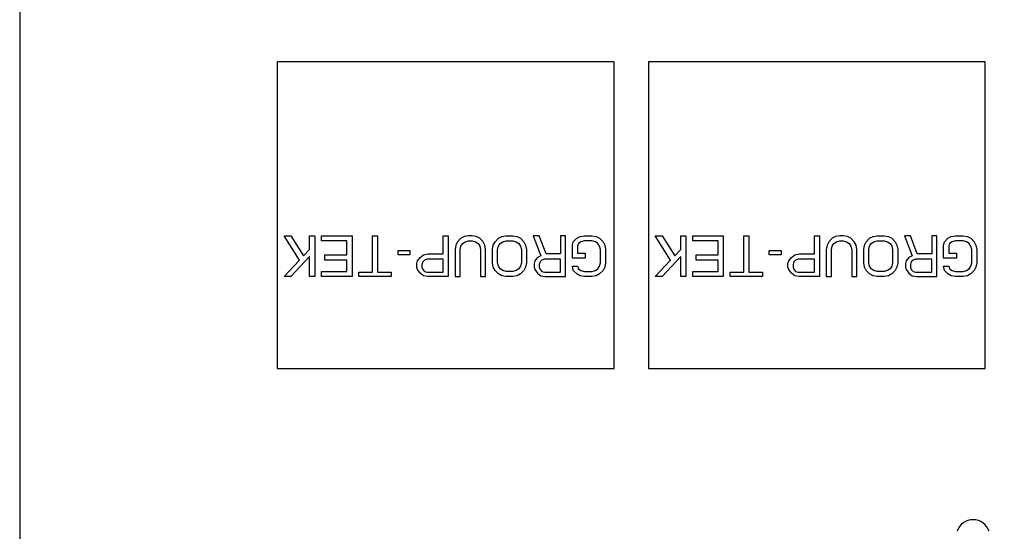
# Model space of a CAD drawing. Header units: millimetres. Extents: x 0 to 420, y 0 to 297.
# Tile 5 of 22: x 142 to 195, y 70 to 98. Entities that reach past the tile are written whole.
import ezdxf
from ezdxf.enums import TextEntityAlignment as Align

# ---------------------------------------------------------------- set-up
doc = ezdxf.new("R2010")
doc.units = ezdxf.units.MM
doc.header["$LTSCALE"] = 23.1
doc.layers.get('0').update_dxf_attribs({"linetype": 'CONTINUOUS'})
doc.layers.add('00_COMPONENTS', color=7, linetype='CONTINUOUS')
doc.layers.add('51__DRAFT_DIMS', color=7, linetype='CONTINUOUS')
doc.styles.get("Standard").update_dxf_attribs({"font": 'simfang.ttf'})
doc.dimstyles.new('DIMSTYLE_1', dxfattribs={"dimtxt": 3, "dimasz": 3, "dimexe": 2.5, "dimexo": 0.5, "dimgap": 0.75, "dimtad": 1, "dimdec": 1, "dimdsep": 46, "dimtxsty": 'STANDARD', "dimblk": '_FILLED', "dimblk1": '_FILLED', "dimblk2": '_FILLED', "dimcen": 0.09, "dimclrt": 3, "dimazin": 2, "dimtp": 0.5, "dimtm": 0.5, "dimtfac": 1, "dimtdec": 1, "dimtofl": 0, "dimtmove": 0, "dimatfit": 3, "dimldrblk": '_FILLED', "dimfxl": 1, "dimtolj": 1, "dimarcsym": 0})
doc.dimstyles.new('DIMSTYLE_2', dxfattribs={"dimtxt": 3, "dimasz": 3, "dimexe": 2.5, "dimexo": 0.5, "dimgap": 0.75, "dimtad": 1, "dimdsep": 46, "dimtxsty": 'STANDARD', "dimblk": '_FILLED', "dimblk1": '_FILLED', "dimblk2": '_FILLED', "dimcen": 0.09, "dimclrt": 3, "dimazin": 2, "dimtp": 0.3, "dimtm": 0.3, "dimtfac": 1, "dimtofl": 0, "dimtmove": 0, "dimatfit": 3, "dimldrblk": '_FILLED', "dimfxl": 1, "dimtolj": 1, "dimarcsym": 0})

# ---------------------------------------------------------------- blocks, each defined once
blk = doc.blocks.new('_FILLED')
at = {"color": 0, "linetype": 'ByBlock'}
blk.add_solid([(0, 0), (-1, 0.167), (-1, -0.167)], dxfattribs=at)
blk = doc.blocks.new('*D3')
at = {"layer": '51__DRAFT_DIMS', "color": 4}
for p, q in [((222.921, 224.182), (289.645, 224.182)), ((287.145, 224.182), (287.145, 133.692)), ((287.145, 43.202), (287.145, 133.692)), ((148.891, 43.202), (289.645, 43.202))]:
    blk.add_line(p, q, dxfattribs=at)
at = {"layer": '51__DRAFT_DIMS', "color": 4, "xscale": 3, "yscale": 3, "zscale": 3}
for p, rotation in [((287.145, 224.182), 90), ((287.145, 43.202), 270)]:
    blk.add_blockref('_FILLED', p, dxfattribs=dict(at, rotation=rotation))
at = {"layer": '51__DRAFT_DIMS', "color": 3}
blk.add_text('181', height=3, rotation=90, dxfattribs=at).set_placement((286.395, 133.692), align=Align.CENTER)
blk = doc.blocks.new('*D4')
at = {"layer": '51__DRAFT_DIMS', "color": 4}
for p, q in [((253.251, 114.632), (253.251, 35.228)), ((148.391, 43.202), (148.391, 35.228)), ((148.391, 37.728), (200.821, 37.728)), ((253.251, 37.728), (200.821, 37.728))]:
    blk.add_line(p, q, dxfattribs=at)
at = {"layer": '51__DRAFT_DIMS', "color": 4, "xscale": 3, "yscale": 3, "zscale": 3, "rotation": 180}
blk.add_blockref('_FILLED', (148.391, 37.728), dxfattribs=at)
at = {"layer": '51__DRAFT_DIMS', "color": 4, "xscale": 3, "yscale": 3, "zscale": 3}
blk.add_blockref('_FILLED', (253.251, 37.728), dxfattribs=at)
at = {"layer": '51__DRAFT_DIMS', "color": 3}
blk.add_text('104.86', height=3, dxfattribs=at).set_placement((200.821, 38.478), align=Align.CENTER)
blk = doc.blocks.new('*D5')
at = {"layer": '51__DRAFT_DIMS', "color": 4}
for p, q in [((253.251, 114.632), (253.251, 25.585)), ((142.101, 56.532), (142.101, 25.585)), ((142.101, 28.085), (197.676, 28.085)), ((253.251, 28.085), (197.676, 28.085))]:
    blk.add_line(p, q, dxfattribs=at)
at = {"layer": '51__DRAFT_DIMS', "color": 4, "xscale": 3, "yscale": 3, "zscale": 3, "rotation": 180}
blk.add_blockref('_FILLED', (142.101, 28.085), dxfattribs=at)
at = {"layer": '51__DRAFT_DIMS', "color": 4, "xscale": 3, "yscale": 3, "zscale": 3}
blk.add_blockref('_FILLED', (253.251, 28.085), dxfattribs=at)
at = {"layer": '51__DRAFT_DIMS', "color": 3}
blk.add_text('111.15', height=3, dxfattribs=at).set_placement((197.676, 28.835), align=Align.CENTER)

msp = doc.modelspace()

# ---------------------------------------------------------------- linework, layer by layer
at = {"layer": '00_COMPONENTS', "color": 7}
for p, q in [((142.101, 109.291), (142.101, 57.032)), ((155.975, 95.604), (155.975, 79.104)), ((174.125, 95.604), (155.975, 95.604)), ((174.125, 79.104), (174.125, 95.604)), ((194.125, 95.604), (175.975, 95.604)), ((175.975, 95.604), (175.975, 79.104)), ((194.125, 79.104), (194.125, 95.604)), ((155.975, 79.104), (174.125, 79.104)), ((175.975, 79.104), (194.125, 79.104))]:
    msp.add_line(p, q, dxfattribs=at)
at = {"layer": '00_COMPONENTS', "color": 4}
for p, q in [((157.17, 84.934), (156.345, 86.244)), ((156.345, 86.244), (156.711, 86.244)), ((156.711, 86.244), (157.399, 85.168)), ((157.72, 85.495), (157.72, 86.244)), ((157.72, 86.244), (157.995, 86.244)), ((157.995, 86.244), (157.995, 84.044)), ((158.361, 85.963), (158.361, 86.244)), ((158.361, 86.244), (160.011, 86.244)), ((159.736, 85.963), (158.361, 85.963)), ((159.736, 85.214), (159.736, 85.963)), ((160.011, 86.244), (160.011, 84.044)), ((161.111, 84.278), (161.111, 86.244)), ((161.111, 86.244), (161.386, 86.244)), ((161.386, 86.244), (161.386, 84.278)), ((164.915, 86.244), (165.19, 86.244)), ((164.915, 85.261), (164.915, 86.244)), ((165.19, 86.244), (165.19, 84.044)), ((165.878, 86.104), (165.695, 85.917)), ((166.061, 86.197), (165.878, 86.104)), ((166.29, 86.244), (166.061, 86.197)), ((166.107, 85.917), (166.29, 85.963)), ((166.474, 86.244), (166.29, 86.244)), ((166.29, 85.963), (166.474, 85.963)), ((166.703, 86.197), (166.474, 86.244)), ((166.474, 85.963), (166.657, 85.917)), ((166.886, 86.104), (166.703, 86.197)), ((167.07, 85.917), (166.886, 86.104)), ((167.711, 85.917), (167.895, 86.104)), ((167.895, 86.104), (168.078, 86.197)), ((168.078, 86.197), (168.307, 86.244)), ((168.124, 85.917), (168.307, 85.963)), ((168.307, 86.244), (168.674, 86.244)), ((168.307, 85.963), (168.674, 85.963)), ((168.674, 86.244), (168.903, 86.197)), ((168.674, 85.963), (168.857, 85.917)), ((168.903, 86.197), (169.086, 86.104)), ((169.086, 86.104), (169.27, 85.917)), ((170.095, 86.244), (169.774, 86.244)), ((169.774, 86.244), (170.186, 85.168)), ((170.461, 85.261), (170.095, 86.244)), ((171.515, 86.244), (171.24, 86.244)), ((171.24, 86.244), (171.24, 85.261)), ((171.515, 84.044), (171.515, 86.244)), ((171.928, 85.917), (172.111, 86.104)), ((172.111, 86.104), (172.295, 86.197)), ((172.295, 86.197), (172.524, 86.244)), ((172.524, 85.963), (172.34, 85.917)), ((172.524, 86.244), (172.936, 86.244)), ((172.936, 85.963), (172.524, 85.963)), ((172.936, 86.244), (173.165, 86.197)), ((173.12, 85.917), (172.936, 85.963)), ((173.165, 86.197), (173.349, 86.104)), ((173.349, 86.104), (173.532, 85.917)), ((176.345, 86.244), (176.711, 86.244)), ((177.17, 84.934), (176.345, 86.244)), ((176.711, 86.244), (177.399, 85.168)), ((177.72, 86.244), (177.995, 86.244)), ((177.72, 85.495), (177.72, 86.244)), ((177.995, 86.244), (177.995, 84.044)), ((178.361, 86.244), (180.011, 86.244)), ((178.361, 85.963), (178.361, 86.244)), ((179.736, 85.963), (178.361, 85.963)), ((179.736, 85.214), (179.736, 85.963)), ((180.011, 86.244), (180.011, 84.044)), ((181.111, 86.244), (181.386, 86.244)), ((181.111, 84.278), (181.111, 86.244)), ((181.386, 86.244), (181.386, 84.278)), ((184.916, 86.244), (185.191, 86.244)), ((184.916, 85.261), (184.916, 86.244)), ((185.191, 86.244), (185.191, 84.044)), ((185.878, 86.104), (185.695, 85.917)), ((186.061, 86.197), (185.878, 86.104)), ((186.291, 86.244), (186.061, 86.197)), ((186.107, 85.917), (186.291, 85.963)), ((186.474, 86.244), (186.291, 86.244)), ((186.291, 85.963), (186.474, 85.963)), ((186.703, 86.197), (186.474, 86.244)), ((186.474, 85.963), (186.657, 85.917)), ((186.886, 86.104), (186.703, 86.197)), ((187.07, 85.917), (186.886, 86.104)), ((187.711, 85.917), (187.895, 86.104)), ((187.895, 86.104), (188.078, 86.197)), ((188.078, 86.197), (188.307, 86.244)), ((188.124, 85.917), (188.307, 85.963)), ((188.307, 86.244), (188.674, 86.244)), ((188.307, 85.963), (188.674, 85.963)), ((188.674, 86.244), (188.903, 86.197)), ((188.674, 85.963), (188.857, 85.917)), ((188.903, 86.197), (189.086, 86.104)), ((189.086, 86.104), (189.27, 85.917)), ((190.095, 86.244), (189.774, 86.244)), ((189.774, 86.244), (190.186, 85.168)), ((190.461, 85.261), (190.095, 86.244)), ((191.516, 86.244), (191.241, 86.244)), ((191.241, 86.244), (191.241, 85.261)), ((191.516, 84.044), (191.516, 86.244)), ((191.928, 85.917), (192.111, 86.104)), ((192.111, 86.104), (192.295, 86.197)), ((192.295, 86.197), (192.524, 86.244)), ((192.524, 85.963), (192.341, 85.917)), ((192.524, 86.244), (192.936, 86.244)), ((192.936, 85.963), (192.524, 85.963)), ((192.936, 86.244), (193.166, 86.197)), ((193.12, 85.917), (192.936, 85.963)), ((193.166, 86.197), (193.349, 86.104)), ((193.349, 86.104), (193.532, 85.917)), ((157.399, 85.168), (157.72, 85.495)), ((162.486, 85.448), (163.128, 85.448)), ((162.486, 85.214), (162.486, 85.448)), ((163.128, 85.448), (163.128, 85.214)), ((165.603, 85.729), (165.557, 85.495)), ((165.557, 85.495), (165.557, 84.044)), ((165.695, 85.917), (165.603, 85.729)), ((165.832, 85.495), (165.878, 85.682)), ((165.832, 84.044), (165.832, 85.495)), ((165.878, 85.682), (165.97, 85.823)), ((165.97, 85.823), (166.107, 85.917)), ((166.657, 85.917), (166.795, 85.823)), ((166.795, 85.823), (166.886, 85.682)), ((166.886, 85.682), (166.932, 85.495)), ((166.932, 85.495), (166.932, 84.044)), ((167.161, 85.729), (167.07, 85.917)), ((167.207, 85.495), (167.161, 85.729)), ((167.207, 84.044), (167.207, 85.495)), ((167.574, 85.495), (167.62, 85.729)), ((167.574, 84.793), (167.574, 85.495)), ((167.62, 85.729), (167.711, 85.917)), ((167.849, 85.495), (167.895, 85.682)), ((167.849, 84.793), (167.849, 85.495)), ((167.895, 85.682), (167.986, 85.823)), ((167.986, 85.823), (168.124, 85.917)), ((168.857, 85.917), (168.995, 85.823)), ((168.995, 85.823), (169.086, 85.682)), ((169.086, 85.682), (169.132, 85.495)), ((169.132, 85.495), (169.132, 84.793)), ((169.27, 85.917), (169.361, 85.729)), ((169.361, 85.729), (169.407, 85.495)), ((169.407, 85.495), (169.407, 84.793)), ((171.882, 85.729), (171.928, 85.917)), ((171.882, 85.027), (171.882, 85.729)), ((172.203, 85.823), (172.157, 85.682)), ((172.157, 85.682), (172.157, 85.308)), ((172.34, 85.917), (172.203, 85.823)), ((173.257, 85.823), (173.12, 85.917)), ((173.349, 85.682), (173.257, 85.823)), ((173.395, 85.495), (173.349, 85.682)), ((173.395, 84.793), (173.395, 85.495)), ((173.532, 85.917), (173.624, 85.729)), ((173.624, 85.729), (173.67, 85.495)), ((173.67, 85.495), (173.67, 84.793)), ((177.399, 85.168), (177.72, 85.495)), ((182.486, 85.448), (183.128, 85.448)), ((182.486, 85.214), (182.486, 85.448)), ((183.128, 85.448), (183.128, 85.214)), ((185.603, 85.729), (185.557, 85.495)), ((185.557, 85.495), (185.557, 84.044)), ((185.695, 85.917), (185.603, 85.729)), ((185.832, 85.495), (185.878, 85.682)), ((185.832, 84.044), (185.832, 85.495)), ((185.878, 85.682), (185.97, 85.823)), ((185.97, 85.823), (186.107, 85.917)), ((186.657, 85.917), (186.795, 85.823)), ((186.795, 85.823), (186.886, 85.682)), ((186.886, 85.682), (186.932, 85.495)), ((186.932, 85.495), (186.932, 84.044)), ((187.161, 85.729), (187.07, 85.917)), ((187.207, 85.495), (187.161, 85.729)), ((187.207, 84.044), (187.207, 85.495)), ((187.574, 85.495), (187.62, 85.729)), ((187.574, 84.793), (187.574, 85.495)), ((187.62, 85.729), (187.711, 85.917)), ((187.849, 85.495), (187.895, 85.682)), ((187.849, 84.793), (187.849, 85.495)), ((187.895, 85.682), (187.986, 85.823)), ((187.986, 85.823), (188.124, 85.917)), ((188.857, 85.917), (188.995, 85.823)), ((188.995, 85.823), (189.086, 85.682)), ((189.086, 85.682), (189.132, 85.495)), ((189.132, 85.495), (189.132, 84.793)), ((189.27, 85.917), (189.361, 85.729)), ((189.361, 85.729), (189.407, 85.495)), ((189.407, 85.495), (189.407, 84.793)), ((191.882, 85.729), (191.928, 85.917)), ((191.882, 85.027), (191.882, 85.729)), ((192.203, 85.823), (192.157, 85.682)), ((192.157, 85.682), (192.157, 85.308)), ((192.341, 85.917), (192.203, 85.823)), ((193.257, 85.823), (193.12, 85.917)), ((193.349, 85.682), (193.257, 85.823)), ((193.395, 85.495), (193.349, 85.682)), ((193.395, 84.793), (193.395, 85.495)), ((193.532, 85.917), (193.624, 85.729)), ((193.624, 85.729), (193.67, 85.495)), ((193.67, 85.495), (193.67, 84.793)), ((156.345, 84.044), (157.17, 84.934)), ((157.72, 85.121), (156.711, 84.044)), ((157.72, 84.044), (157.72, 85.121)), ((158.545, 84.934), (158.545, 85.214)), ((158.545, 85.214), (159.736, 85.214)), ((159.736, 84.934), (158.545, 84.934)), ((159.736, 84.325), (159.736, 84.934)), ((163.128, 85.214), (162.486, 85.214)), ((163.495, 84.746), (163.54, 84.887)), ((163.54, 84.887), (163.678, 85.074)), ((163.678, 85.074), (163.861, 85.214)), ((163.907, 84.934), (163.815, 84.84)), ((163.861, 85.214), (164.09, 85.261)), ((164.045, 84.98), (163.907, 84.934)), ((164.915, 84.98), (164.045, 84.98)), ((164.09, 85.261), (164.915, 85.261)), ((164.915, 84.278), (164.915, 84.98)), ((169.865, 84.887), (169.82, 84.746)), ((170.003, 85.074), (169.865, 84.887)), ((170.186, 85.168), (170.003, 85.074)), ((170.232, 84.934), (170.14, 84.84)), ((170.37, 84.98), (170.232, 84.934)), ((171.24, 84.98), (170.37, 84.98)), ((171.24, 85.261), (170.461, 85.261)), ((171.24, 84.278), (171.24, 84.98)), ((172.57, 85.027), (171.882, 85.027)), ((172.157, 85.308), (172.57, 85.308)), ((172.57, 85.308), (172.57, 85.027)), ((176.345, 84.044), (177.17, 84.934)), ((177.72, 85.121), (176.711, 84.044)), ((177.72, 84.044), (177.72, 85.121)), ((178.545, 85.214), (179.736, 85.214)), ((178.545, 84.934), (178.545, 85.214)), ((179.736, 84.934), (178.545, 84.934)), ((179.736, 84.325), (179.736, 84.934)), ((183.128, 85.214), (182.486, 85.214)), ((183.495, 84.746), (183.541, 84.887)), ((183.541, 84.887), (183.678, 85.074)), ((183.678, 85.074), (183.861, 85.214)), ((183.907, 84.934), (183.816, 84.84)), ((183.861, 85.214), (184.091, 85.261)), ((184.045, 84.98), (183.907, 84.934)), ((184.916, 84.98), (184.045, 84.98)), ((184.091, 85.261), (184.916, 85.261)), ((184.916, 84.278), (184.916, 84.98)), ((189.866, 84.887), (189.82, 84.746)), ((190.003, 85.074), (189.866, 84.887)), ((190.186, 85.168), (190.003, 85.074)), ((190.232, 84.934), (190.141, 84.84)), ((190.37, 84.98), (190.232, 84.934)), ((191.241, 84.98), (190.37, 84.98)), ((191.241, 85.261), (190.461, 85.261)), ((191.241, 84.278), (191.241, 84.98)), ((192.57, 85.027), (191.882, 85.027)), ((192.157, 85.308), (192.57, 85.308)), ((192.57, 85.308), (192.57, 85.027)), ((163.495, 84.559), (163.495, 84.746)), ((163.54, 84.419), (163.495, 84.559)), ((163.678, 84.231), (163.54, 84.419)), ((163.815, 84.84), (163.77, 84.699)), ((163.77, 84.699), (163.77, 84.559)), ((163.77, 84.559), (163.815, 84.419)), ((163.815, 84.419), (163.907, 84.325)), ((167.62, 84.559), (167.574, 84.793)), ((167.711, 84.372), (167.62, 84.559)), ((167.895, 84.185), (167.711, 84.372)), ((167.895, 84.606), (167.849, 84.793)), ((167.986, 84.465), (167.895, 84.606)), ((168.124, 84.372), (167.986, 84.465)), ((168.307, 84.325), (168.124, 84.372)), ((168.857, 84.372), (168.674, 84.325)), ((168.995, 84.465), (168.857, 84.372)), ((169.086, 84.606), (168.995, 84.465)), ((169.132, 84.793), (169.086, 84.606)), ((169.27, 84.372), (169.086, 84.185)), ((169.361, 84.559), (169.27, 84.372)), ((169.407, 84.793), (169.361, 84.559)), ((169.82, 84.746), (169.82, 84.559)), ((169.82, 84.559), (169.865, 84.419)), ((169.865, 84.419), (170.003, 84.231)), ((170.14, 84.84), (170.095, 84.699)), ((170.095, 84.699), (170.095, 84.559)), ((170.095, 84.559), (170.14, 84.419)), ((170.14, 84.419), (170.232, 84.325)), ((171.882, 84.606), (172.157, 84.606)), ((171.928, 84.372), (171.882, 84.606)), ((172.111, 84.185), (171.928, 84.372)), ((172.157, 84.606), (172.203, 84.465)), ((172.203, 84.465), (172.34, 84.372)), ((172.34, 84.372), (172.524, 84.325)), ((172.936, 84.325), (173.12, 84.372)), ((173.12, 84.372), (173.257, 84.465)), ((173.257, 84.465), (173.349, 84.606)), ((173.349, 84.606), (173.395, 84.793)), ((173.532, 84.372), (173.349, 84.185)), ((173.624, 84.559), (173.532, 84.372)), ((173.67, 84.793), (173.624, 84.559)), ((183.495, 84.559), (183.495, 84.746)), ((183.541, 84.419), (183.495, 84.559)), ((183.678, 84.231), (183.541, 84.419)), ((183.816, 84.84), (183.77, 84.699)), ((183.77, 84.699), (183.77, 84.559)), ((183.77, 84.559), (183.816, 84.419)), ((183.816, 84.419), (183.907, 84.325)), ((187.62, 84.559), (187.574, 84.793)), ((187.711, 84.372), (187.62, 84.559)), ((187.895, 84.185), (187.711, 84.372)), ((187.895, 84.606), (187.849, 84.793)), ((187.986, 84.465), (187.895, 84.606)), ((188.124, 84.372), (187.986, 84.465)), ((188.307, 84.325), (188.124, 84.372)), ((188.857, 84.372), (188.674, 84.325)), ((188.995, 84.465), (188.857, 84.372)), ((189.086, 84.606), (188.995, 84.465)), ((189.132, 84.793), (189.086, 84.606)), ((189.27, 84.372), (189.086, 84.185)), ((189.361, 84.559), (189.27, 84.372)), ((189.407, 84.793), (189.361, 84.559)), ((189.82, 84.746), (189.82, 84.559)), ((189.82, 84.559), (189.866, 84.419)), ((189.866, 84.419), (190.003, 84.231)), ((190.141, 84.84), (190.095, 84.699)), ((190.095, 84.699), (190.095, 84.559)), ((190.095, 84.559), (190.141, 84.419)), ((190.141, 84.419), (190.232, 84.325)), ((191.882, 84.606), (192.157, 84.606)), ((191.928, 84.372), (191.882, 84.606)), ((192.111, 84.185), (191.928, 84.372)), ((192.157, 84.606), (192.203, 84.465)), ((192.203, 84.465), (192.341, 84.372)), ((192.341, 84.372), (192.524, 84.325)), ((192.936, 84.325), (193.12, 84.372)), ((193.12, 84.372), (193.257, 84.465)), ((193.257, 84.465), (193.349, 84.606)), ((193.349, 84.606), (193.395, 84.793)), ((193.532, 84.372), (193.349, 84.185)), ((193.624, 84.559), (193.532, 84.372)), ((193.67, 84.793), (193.624, 84.559)), ((156.711, 84.044), (156.345, 84.044)), ((157.995, 84.044), (157.72, 84.044)), ((158.361, 84.044), (158.361, 84.325)), ((158.361, 84.325), (159.736, 84.325)), ((160.011, 84.044), (158.361, 84.044)), ((160.378, 84.044), (160.378, 84.278)), ((160.378, 84.278), (161.111, 84.278)), ((162.12, 84.044), (160.378, 84.044)), ((161.386, 84.278), (162.12, 84.278)), ((162.12, 84.278), (162.12, 84.044)), ((163.861, 84.091), (163.678, 84.231)), ((164.09, 84.044), (163.861, 84.091)), ((163.907, 84.325), (164.045, 84.278)), ((164.045, 84.278), (164.915, 84.278)), ((165.19, 84.044), (164.09, 84.044)), ((165.557, 84.044), (165.832, 84.044)), ((166.932, 84.044), (167.207, 84.044)), ((168.078, 84.091), (167.895, 84.185)), ((168.307, 84.044), (168.078, 84.091)), ((168.674, 84.325), (168.307, 84.325)), ((168.674, 84.044), (168.307, 84.044)), ((168.903, 84.091), (168.674, 84.044)), ((169.086, 84.185), (168.903, 84.091)), ((170.003, 84.231), (170.186, 84.091)), ((170.186, 84.091), (170.415, 84.044)), ((170.232, 84.325), (170.37, 84.278)), ((170.37, 84.278), (171.24, 84.278)), ((170.415, 84.044), (171.515, 84.044)), ((172.295, 84.091), (172.111, 84.185)), ((172.524, 84.044), (172.295, 84.091)), ((172.524, 84.325), (172.936, 84.325)), ((172.936, 84.044), (172.524, 84.044)), ((173.165, 84.091), (172.936, 84.044)), ((173.349, 84.185), (173.165, 84.091)), ((176.711, 84.044), (176.345, 84.044)), ((177.995, 84.044), (177.72, 84.044)), ((178.361, 84.325), (179.736, 84.325)), ((178.361, 84.044), (178.361, 84.325)), ((180.011, 84.044), (178.361, 84.044)), ((180.378, 84.278), (181.111, 84.278)), ((180.378, 84.044), (180.378, 84.278)), ((182.12, 84.044), (180.378, 84.044)), ((181.386, 84.278), (182.12, 84.278)), ((182.12, 84.278), (182.12, 84.044)), ((183.861, 84.091), (183.678, 84.231)), ((184.091, 84.044), (183.861, 84.091)), ((183.907, 84.325), (184.045, 84.278)), ((184.045, 84.278), (184.916, 84.278)), ((185.191, 84.044), (184.091, 84.044)), ((185.557, 84.044), (185.832, 84.044)), ((186.932, 84.044), (187.207, 84.044)), ((188.078, 84.091), (187.895, 84.185)), ((188.307, 84.044), (188.078, 84.091)), ((188.674, 84.325), (188.307, 84.325)), ((188.674, 84.044), (188.307, 84.044)), ((188.903, 84.091), (188.674, 84.044)), ((189.086, 84.185), (188.903, 84.091)), ((190.003, 84.231), (190.186, 84.091)), ((190.186, 84.091), (190.416, 84.044)), ((190.232, 84.325), (190.37, 84.278)), ((190.37, 84.278), (191.241, 84.278)), ((190.416, 84.044), (191.516, 84.044)), ((192.295, 84.091), (192.111, 84.185)), ((192.524, 84.044), (192.295, 84.091)), ((192.524, 84.325), (192.936, 84.325)), ((192.936, 84.044), (192.524, 84.044)), ((193.166, 84.091), (192.936, 84.044)), ((193.349, 84.185), (193.166, 84.091))]:
    msp.add_line(p, q, dxfattribs=at)
at = {"layer": '00_COMPONENTS', "color": 7}
msp.add_arc((193.47, 70.052), 0.902, 18.0967, 161.9033, dxfattribs=at)

# ---------------------------------------------------------------- dimensions: what is measured, and where the dimension line sits
at = {"layer": '51__DRAFT_DIMS', "color": 4}
for base, p1, p2, angle, dimstyle, picture, middle in [((287.145, 43.202), (222.421, 224.182), (148.391, 43.202), 270, 'DIMSTYLE_1', '*D3', (287.145, 133.686)), ((142.101, 28.085), (253.251, 115.132), (142.101, 57.032), 180, 'DIMSTYLE_2', '*D5', (197.75, 28.085))]:
    dim = msp.add_linear_dim(base=base, p1=p1, p2=p2, angle=angle, dimstyle=dimstyle, dxfattribs=at)
    dim.commit()
    dim.dimension.update_dxf_attribs({"geometry": picture, "text_midpoint": middle, "dimtype": 160})
dim = msp.add_linear_dim(base=(253.251, 37.728), p1=(148.391, 43.702), p2=(253.251, 115.132), dimstyle='DIMSTYLE_2', dxfattribs=at)
dim.commit()
dim.dimension.update_dxf_attribs({"geometry": '*D4', "text_midpoint": (200.924, 37.728), "dimtype": 160})

doc.saveas('drawing.dxf')
